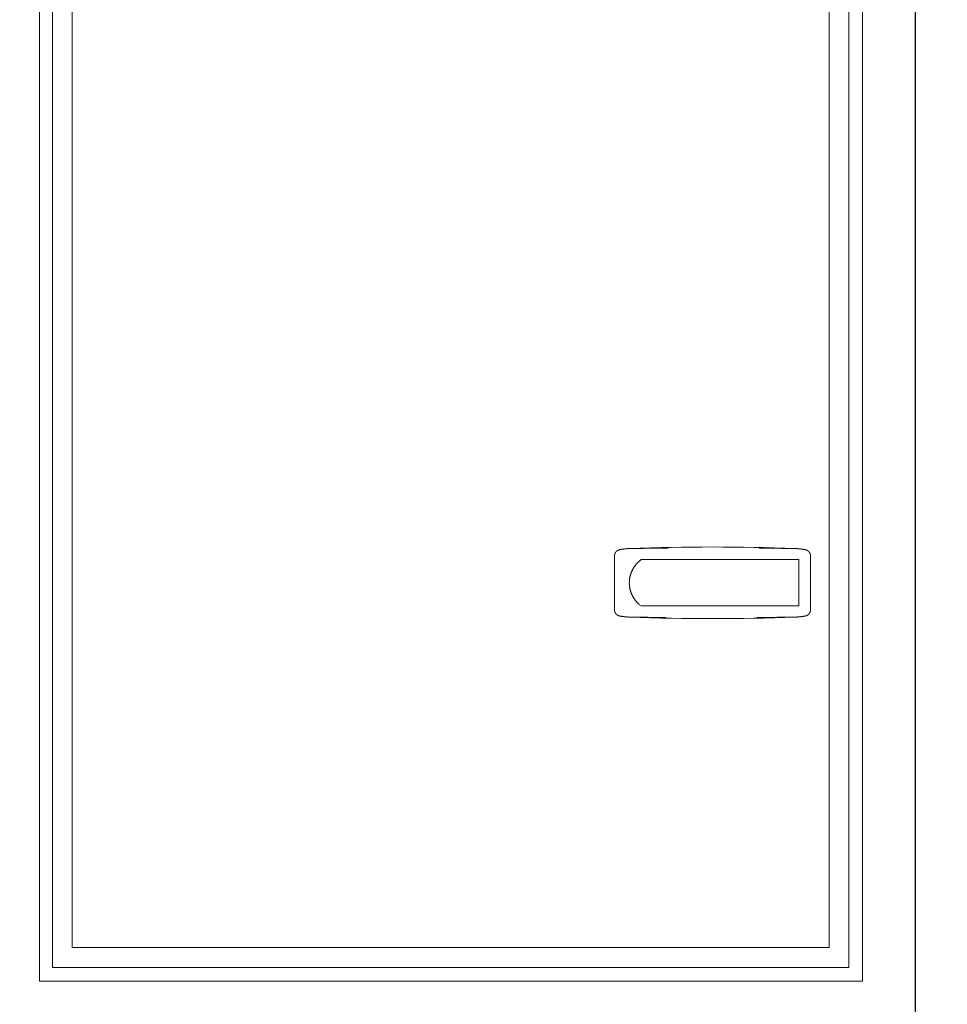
# Model space of a CAD drawing. Extents: x 0 to 59450, y 0 to 42050.
# Tile 177 of 256: x 37249 to 37689, y 20278 to 20745. Entities that reach past the tile are written whole.
import ezdxf

# ---------------------------------------------------------------- set-up
doc = ezdxf.new("R2010")
doc.units = 0
doc.header["$LTSCALE"] = 20
doc.header["$MEASUREMENT"] = 0
doc.layers.get('0').update_dxf_attribs({"linetype": 'CONTINUOUS'})
doc.layers.get('Defpoints').update_dxf_attribs({"linetype": 'CONTINUOUS'})
doc.dimstyles.new('DXF001', dxfattribs={"dimtxt": 3.1, "dimasz": 2, "dimexe": 2, "dimexo": 0.8, "dimgap": 0.09, "dimtad": 1, "dimdsep": 46, "dimtxsty": 'STANDARD', "dimcen": 0.09, "dimazin": 2, "dimtfac": 0.645161, "dimtdec": 4, "dimtmove": 0, "dimatfit": 3, "dimfxl": 1, "dimtvp": 0.66129, "dimtolj": 1, "dimtzin": 0, "dimarcsym": 0})

# ---------------------------------------------------------------- blocks, each defined once
blk = doc.blocks.new('_OPEN')
at = {"color": 0, "linetype": 'ByBlock', "lineweight": -2}
for p, q in [((-1, 0.166667), (0, 0)), ((0, 0), (-1, -0.166667)), ((0, 0), (-1, 0))]:
    blk.add_line(p, q, dxfattribs=at)
blk = doc.blocks.new('*D21')
at = {"color": 0, "linetype": 'Continuous', "lineweight": -2}
for p, q in [((39011.39, 20735.9), (39011.39, 18731.17)), ((25944.33, 20623.92), (25944.33, 18731.17)), ((39009.39, 18733.17), (25946.33, 18733.17))]:
    blk.add_line(p, q, dxfattribs=at)
at = {"layer": 'Defpoints', "color": 0, "linetype": 'Continuous'}
for p in [(39011.39, 20736.7), (25944.33, 20624.72), (25944.33, 18733.17)]:
    blk.add_point(p, dxfattribs=at)
at = {"color": 0, "linetype": 'Continuous', "lineweight": -2, "xscale": 2, "yscale": 2, "zscale": 2, "rotation": 180}
blk.add_blockref('_OPEN', (25944.33, 18733.17), dxfattribs=at)
at = {"color": 0, "linetype": 'Continuous', "lineweight": -2, "xscale": 2, "yscale": 2, "zscale": 2}
blk.add_blockref('_OPEN', (39011.39, 18733.17), dxfattribs=at)
at = {"color": 0, "linetype": 'Continuous', "lineweight": 13, "insert": (32696.76, 18783.26), "char_height": 100, "attachment_point": 5}
blk.add_mtext('\\A1;\\A1;13067', dxfattribs=at)

msp = doc.modelspace()

# ---------------------------------------------------------------- linework, layer by layer
at = {"color": 3, "linetype": 'Continuous', "lineweight": 13}
for p, q in [((37673.626, 20096.625), (37673.626, 21496.427)), ((37673.591, 20231.625), (37673.591, 21491.625)), ((37257.991, 20288.625), (37257.991, 21266.625)), ((37648.591, 21266.625), (37648.591, 20288.625)), ((37264.091, 20295.125), (37264.091, 21260.125)), ((37642.091, 21260.125), (37642.091, 20295.125)), ((37273.491, 21250.725), (37273.491, 20304.525)), ((37632.691, 20304.525), (37632.691, 21250.725)), ((37533.259, 20493.355), (37533.178, 20493.337)), ((37533.258, 20493.353), (37533.363, 20493.374)), ((37537.501, 20493.863), (37538.04, 20493.911)), ((37537.501, 20493.863), (37538.069, 20493.877)), ((37617.18, 20493.863), (37616.642, 20493.911)), ((37617.182, 20493.863), (37617.288, 20493.859)), ((37621.423, 20493.355), (37621.504, 20493.337)), ((37530.841, 20464.838), (37530.841, 20490.412)), ((37543.467, 20488.624), (37543.208, 20488.425)), ((37543.466, 20488.625), (37618.341, 20488.625)), ((37618.341, 20466.625), (37618.341, 20488.625)), ((37623.841, 20490.412), (37623.841, 20464.838)), ((37537.869, 20477.626), (37537.873, 20477.301)), ((37543.466, 20466.625), (37618.341, 20466.625)), ((37533.259, 20461.895), (37533.178, 20461.913)), ((37537.501, 20461.386), (37537.394, 20461.391)), ((37538.04, 20461.339), (37537.501, 20461.387)), ((37617.182, 20461.386), (37616.613, 20461.372)), ((37616.642, 20461.339), (37617.18, 20461.387)), ((37621.424, 20461.896), (37621.319, 20461.875)), ((37623.841, 20464.838), (37623.84, 20464.756)), ((37273.491, 20304.525), (37632.691, 20304.525)), ((37642.091, 20295.125), (37264.091, 20295.125)), ((37648.591, 20288.625), (37257.991, 20288.625))]:
    msp.add_line(p, q, dxfattribs=at)
for centre, radius, start, end in [((37533.877, 20490.349), 3.071, 117.03721, 118.57687), ((37533.872, 20490.353), 3.065, 115.43937, 116.98339), ((37533.869, 20490.364), 3.053, 113.92785, 115.47701), ((37533.861, 20490.374), 3.042, 112.3175, 113.87389), ((37533.857, 20490.393), 3.023, 110.81323, 112.37686), ((37533.85, 20490.405), 3.009, 109.19165, 110.76389), ((37533.845, 20490.426), 2.988, 107.65004, 109.23303), ((37533.834, 20490.455), 2.956, 106.01909, 107.61879), ((37533.832, 20490.467), 2.944, 104.45285, 106.05861), ((37533.834, 20490.452), 2.959, 102.80627, 104.40395), ((37539.141, 20463.625), 30.306, 92.08157, 101.19194), ((37538.918, 20464.884), 29.027, 100.82086, 101.03195), ((37538.923, 20464.842), 29.069, 100.60572, 100.81655), ((37538.918, 20464.872), 29.039, 100.39568, 100.60678), ((37538.893, 20464.983), 28.925, 100.17491, 100.3869), ((37538.878, 20465.091), 28.816, 99.969, 100.18165), ((37538.859, 20465.162), 28.742, 99.74312, 99.95637), ((37538.849, 20465.256), 28.648, 99.54219, 99.75601), ((37538.832, 20465.311), 28.592, 99.31283, 99.52734), ((37538.818, 20465.434), 28.468, 99.10976, 99.32488), ((37538.801, 20465.485), 28.415, 98.87559, 99.09137), ((37538.791, 20465.579), 28.319, 98.66892, 98.88531), ((37538.772, 20465.684), 28.214, 98.44609, 98.66316), ((37538.763, 20465.751), 28.145, 98.23116, 98.44884), ((37538.749, 20465.828), 28.067, 98.00577, 98.22414), ((37538.736, 20465.921), 27.973, 97.78794, 98.00692), ((37538.723, 20465.998), 27.896, 97.56268, 97.78236), ((37538.715, 20466.063), 27.83, 97.34296, 97.56326), ((37538.698, 20466.189), 27.702, 97.12094, 97.34193), ((37538.691, 20466.23), 27.661, 96.89465, 97.11628), ((37538.677, 20466.36), 27.53, 96.67728, 96.89965), ((37538.67, 20466.393), 27.497, 96.44632, 96.66928), ((37538.657, 20466.504), 27.385, 96.22308, 96.44664), ((37538.648, 20466.587), 27.302, 95.99838, 96.22273), ((37538.631, 20466.709), 27.179, 95.76308, 95.98857), ((37538.632, 20466.728), 27.16, 95.54449, 95.77005), ((37538.634, 20466.655), 27.232, 95.31011, 95.53498), ((37538.61, 20466.954), 26.933, 95.09038, 95.31788), ((37538.552, 20467.54), 26.343, 94.84354, 95.07648), ((37538.611, 20466.922), 26.964, 94.6306, 94.85746), ((37538.743, 20465.274), 28.618, 94.41607, 94.62835), ((37538.546, 20467.657), 26.227, 94.15295, 94.38823), ((37538.263, 20471.441), 22.432, 93.84924, 94.13114), ((37538.672, 20466.173), 27.716, 93.74755, 93.96158), ((37541.732, 20419.837), 74.153, 93.69444, 93.76676), ((37538.298, 20471.232), 22.644, 93.10075, 93.40488), ((37538.172, 20473.722), 20.15, 92.59766, 93.12406), ((37539.898, 20439.959), 53.957, 92.54607, 92.80364), ((37577.341, 19412.625), 1082, 87.918425, 92.081575), ((37549.001, 20030.748), 463.258, 91.28185, 91.35218), ((37549.147, 20023.323), 470.684, 91.2101, 91.27931), ((37548.976, 20031.205), 462.801, 91.1392, 91.20957), ((37548.491, 20054.199), 439.801, 91.06157, 91.13564), ((37548.532, 20053.013), 440.988, 90.99013, 91.06399), ((37548.989, 20027.082), 466.922, 90.92147, 90.99124), ((37549.339, 20007.902), 486.106, 90.85937, 90.92638), ((37549.574, 19991.86), 502.15, 90.79378, 90.85867), ((37549.838, 19975.075), 518.936, 90.73453, 90.7973), ((37550.147, 19952.25), 541.764, 90.67614, 90.73629), ((37550.424, 19931.083), 562.933, 90.62098, 90.67885), ((37550.712, 19905.578), 588.439, 90.566708, 90.622084), ((37550.987, 19880.878), 613.14, 90.516446, 90.569592), ((37551.269, 19850.114), 643.906, 90.466248, 90.516862), ((37551.561, 19820.294), 673.727, 90.422042, 90.470416), ((37551.843, 19783.261), 710.761, 90.376969, 90.422822), ((37552.128, 19746.642), 747.382, 90.336728, 90.380341), ((37552.413, 19700.666), 793.359, 90.2967, 90.337787), ((37552.703, 19655.099), 838.927, 90.261561, 90.300415), ((37552.972, 19597.155), 896.871, 90.225507, 90.261857), ((37553.273, 19537.697), 956.33, 90.195422, 90.229512), ((37553.552, 19459), 1035.027, 90.164495, 90.195994), ((37553.832, 19383.432), 1110.595, 90.138379, 90.167734), ((37554.075, 19291.487), 1202.541, 90.11229, 90.139405), ((37554.261, 19221.862), 1272.166, 90.088869, 90.1145), ((37554.348, 19164.22), 1329.808, 90.064239, 90.088764), ((37554.462, 19101.891), 1392.138, 90.042655, 90.066077), ((37554.542, 19014.555), 1479.473, 90.02119, 90.043233), ((37554.609, 18930.23), 1563.798, 90.001656, 90.022507), ((37554.644, 18825.147), 1668.881, 89.983183, 90.002725), ((37554.67, 18718.948), 1775.08, 89.966655, 89.985028), ((37554.609, 18580.448), 1913.581, 89.950214, 89.967259), ((37600.035, 18576.417), 1917.611, 89.997536, 90.014543), ((37599.995, 18711.424), 1782.605, 89.977767, 89.996062), ((37600.028, 18815.741), 1678.288, 89.958069, 89.977497), ((37600.018, 18918.316), 1575.712, 89.934288, 89.954985), ((37600.118, 19002.19), 1491.838, 89.912556, 89.934413), ((37600.185, 19088.766), 1405.262, 89.886714, 89.909917), ((37600.296, 19149.882), 1344.146, 89.862024, 89.886282), ((37600.396, 19204.786), 1289.242, 89.835331, 89.860623), ((37600.559, 19277.568), 1216.461, 89.806355, 89.833156), ((37600.85, 19376.336), 1117.692, 89.774963, 89.804132), ((37601.104, 19454.902), 1039.126, 89.740591, 89.77196), ((37601.42, 19534.003), 960.024, 89.704096, 89.738055), ((37601.694, 19593.954), 900.072, 89.665656, 89.701871), ((37601.992, 19652.185), 841.84, 89.62406, 89.662774), ((37602.267, 19699.1), 794.925, 89.580679, 89.621685), ((37602.581, 19747.447), 746.577, 89.534033, 89.577694), ((37602.84, 19781.966), 712.057, 89.486485, 89.532247), ((37603.083, 19814.152), 679.87, 89.434758, 89.482662), ((37603.42, 19850.982), 643.039, 89.381673, 89.432384), ((37603.869, 19896.369), 597.649, 89.323133, 89.377762), ((37603.956, 19902.232), 591.785, 89.269867, 89.324816), ((37603.682, 19882.555), 611.464, 89.214883, 89.267746), ((37604.648, 19962.307), 531.706, 89.13938, 89.20115), ((37606.171, 20066.537), 427.466, 89.05517, 89.13379), ((37604.828, 19966.506), 527.505, 89.0286, 89.08842), ((37606.776, 20096.342), 397.655, 88.82825, 88.92037), ((37608.089, 20160.039), 333.945, 88.66098, 88.82993), ((37596.21, 19606.746), 887.365, 88.645755, 88.729018), ((37615.541, 20463.625), 30.306, 78.80806, 87.91843), ((37616.143, 20467.829), 26.055, 87.24484, 87.47995), ((37616.142, 20467.886), 25.998, 87.00112, 87.23657), ((37616.144, 20467.821), 26.063, 86.77927, 87.0144), ((37616.135, 20467.724), 26.16, 86.53601, 86.7701), ((37616.131, 20467.632), 26.253, 86.30633, 86.53966), ((37616.122, 20467.572), 26.313, 86.06247, 86.29511), ((37616.122, 20467.491), 26.394, 85.84346, 86.07545), ((37616.111, 20467.395), 26.49, 85.60326, 85.83447), ((37616.108, 20467.31), 26.575, 85.37918, 85.60972), ((37616.098, 20467.24), 26.646, 85.14016, 85.36995), ((37616.093, 20467.154), 26.732, 84.91616, 85.14529), ((37616.084, 20467.057), 26.829, 84.68702, 84.9154), ((37616.077, 20466.994), 26.892, 84.45826, 84.68598), ((37616.067, 20466.897), 26.99, 84.22924, 84.45621), ((37616.062, 20466.833), 27.054, 84.00553, 84.23184), ((37616.047, 20466.734), 27.154, 83.77133, 83.99691), ((37616.043, 20466.644), 27.244, 83.55859, 83.78351), ((37616.03, 20466.568), 27.321, 83.32399, 83.54817), ((37616.022, 20466.478), 27.411, 83.10609, 83.32964), ((37616.01, 20466.406), 27.484, 82.87657, 83.09942), ((37616.003, 20466.308), 27.582, 82.66423, 82.88639), ((37615.984, 20466.192), 27.7, 82.43623, 82.65756), ((37615.981, 20466.169), 27.723, 82.21521, 82.43606), ((37615.97, 20466.087), 27.806, 81.99437, 82.21488), ((37615.951, 20465.977), 27.917, 81.76781, 81.98715), ((37615.917, 20465.706), 28.19, 81.56194, 81.77926), ((37615.933, 20465.846), 28.05, 81.33348, 81.55203), ((37615.994, 20466.231), 27.66, 81.11513, 81.33731), ((37615.883, 20465.507), 28.392, 80.90491, 81.12025), ((37615.581, 20463.608), 30.316, 80.70708, 80.90773), ((37615.938, 20465.898), 27.998, 80.45189, 80.67241), ((37616.57, 20469.661), 24.182, 80.18845, 80.44996), ((37615.644, 20464.004), 29.914, 80.08755, 80.28601), ((37607.451, 20417.043), 77.584, 80.02861, 80.09782), ((37616.482, 20469.049), 24.8, 79.49487, 79.77272), ((37616.94, 20471.467), 22.34, 79.04355, 79.51888), ((37610, 20434.582), 59.871, 78.99996, 79.23219), ((37620.848, 20490.455), 2.956, 75.5797, 77.17736), ((37620.849, 20490.467), 2.944, 73.9414, 75.54714), ((37620.848, 20490.455), 2.956, 72.38122, 73.98091), ((37620.837, 20490.426), 2.988, 70.76697, 72.34996), ((37620.832, 20490.405), 3.009, 69.23611, 70.80835), ((37620.825, 20490.389), 3.026, 67.64868, 69.21231), ((37620.82, 20490.378), 3.038, 66.09887, 67.65527), ((37620.813, 20490.364), 3.053, 64.52298, 66.07216), ((37620.81, 20490.353), 3.065, 63.01661, 64.56063), ((37620.804, 20490.345), 3.075, 61.45547, 62.99514), ((37536.976, 20490.213), 6.138, 176.40068, 178.14757), ((37533.145, 20490.512), 2.296, 174.2832, 177.84685), ((37533.45, 20490.487), 2.603, 172.35497, 174.39712), ((37539.374, 20489.403), 8.623, 169.97447, 170.45533), ((37534.029, 20490.353), 3.194, 168.61903, 170.05364), ((37533.436, 20490.506), 2.583, 167.46609, 169.3543), ((37533.867, 20490.405), 3.026, 165.80206, 167.37787), ((37534.125, 20490.326), 3.296, 164.14731, 165.57183), ((37533.934, 20490.379), 3.097, 162.59886, 164.12384), ((37533.863, 20490.407), 3.021, 161.11984, 162.68908), ((37533.914, 20490.388), 3.075, 159.56497, 161.10405), ((37533.931, 20490.383), 3.093, 158.06125, 159.58949), ((37533.907, 20490.388), 3.069, 156.4226, 157.96396), ((37533.893, 20490.396), 3.053, 154.90751, 156.45728), ((37533.884, 20490.4), 3.043, 153.35688, 154.9104), ((37533.873, 20490.409), 3.029, 151.85651, 153.41607), ((37533.855, 20490.414), 3.011, 150.20782, 151.77742), ((37533.84, 20490.425), 2.992, 148.66747, 150.24641), ((37533.821, 20490.433), 2.972, 147.03412, 148.62364), ((37533.803, 20490.447), 2.949, 145.45122, 147.05299), ((37533.776, 20490.468), 2.915, 143.8835, 145.50211), ((37533.766, 20490.475), 2.902, 142.25025, 143.8764), ((37533.765, 20490.474), 2.903, 140.58361, 142.20974), ((37533.775, 20490.465), 2.917, 138.97108, 140.58969), ((37533.797, 20490.443), 2.947, 137.323, 138.92483), ((37533.814, 20490.427), 2.971, 135.73428, 137.32378), ((37533.827, 20490.414), 2.989, 134.15162, 135.73032), ((37533.841, 20490.397), 3.011, 132.53987, 134.10953), ((37533.851, 20490.385), 3.027, 130.96937, 132.52975), ((37533.861, 20490.373), 3.042, 129.41321, 130.96649), ((37533.868, 20490.36), 3.057, 127.81591, 129.36274), ((37533.875, 20490.355), 3.065, 126.31553, 127.85771), ((37533.878, 20490.346), 3.074, 124.71766, 126.25601), ((37533.882, 20490.341), 3.08, 123.18372, 124.71984), ((37533.881, 20490.34), 3.081, 121.63074, 123.16579), ((37533.882, 20490.339), 3.083, 120.10095, 121.63623), ((37533.879, 20490.342), 3.078, 118.54089, 120.07785), ((37552.332, 20476.859), 14.732, 128.26776, 129.53316), ((37620.803, 20490.342), 3.078, 59.92214, 61.45912), ((37620.799, 20490.339), 3.083, 58.36376, 59.89906), ((37620.8, 20490.34), 3.081, 56.83421, 58.36927), ((37620.8, 20490.345), 3.077, 55.24137, 56.7775), ((37620.804, 20490.346), 3.074, 53.74398, 55.28235), ((37620.807, 20490.352), 3.068, 52.18413, 53.72632), ((37620.814, 20490.36), 3.056, 50.64268, 52.18953), ((37620.82, 20490.373), 3.042, 49.02819, 50.58149), ((37620.83, 20490.385), 3.027, 47.47024, 49.03064), ((37620.841, 20490.401), 3.008, 45.84781, 47.41748), ((37620.854, 20490.41), 2.992, 44.31384, 45.89256), ((37620.867, 20490.427), 2.971, 42.67622, 44.26572), ((37620.885, 20490.443), 2.947, 41.0798, 42.68165), ((37620.906, 20490.469), 2.914, 39.35268, 40.97129), ((37620.917, 20490.474), 2.902, 37.7946, 39.42073), ((37620.916, 20490.475), 2.903, 36.11942, 37.74557), ((37620.906, 20490.464), 2.917, 34.55864, 36.17725), ((37620.879, 20490.447), 2.949, 32.94315, 34.54492), ((37620.861, 20490.437), 2.97, 31.3212, 32.91072), ((37620.842, 20490.425), 2.992, 29.75006, 31.329), ((37620.827, 20490.414), 3.011, 28.22595, 29.79555), ((37620.808, 20490.405), 3.031, 26.64241, 28.20197), ((37620.797, 20490.4), 3.043, 25.0896, 26.64311), ((37620.789, 20490.396), 3.053, 23.54272, 25.09249), ((37620.775, 20490.391), 3.067, 21.97204, 23.51339), ((37620.751, 20490.38), 3.095, 20.47525, 22.00348), ((37620.768, 20490.388), 3.075, 18.89595, 20.43502), ((37620.819, 20490.407), 3.021, 17.31092, 18.88015), ((37620.748, 20490.379), 3.096, 15.87815, 17.40313), ((37620.556, 20490.33), 3.295, 14.35882, 15.78335), ((37620.814, 20490.405), 3.026, 12.62213, 14.19794), ((37621.246, 20490.503), 2.583, 10.71163, 12.59984), ((37620.653, 20490.353), 3.194, 9.94636, 11.38097), ((37615.307, 20489.403), 8.623, 9.54467, 10.02553), ((37621.232, 20490.487), 2.603, 5.60288, 7.64503), ((37621.537, 20490.512), 2.296, 2.15314, 5.71681), ((37617.706, 20490.217), 6.138, 1.82184, 3.56874), ((37551.732, 20477.425), 13.9, 152.84415, 154.15028), ((37551.769, 20477.398), 13.945, 151.51369, 152.816), ((37551.808, 20477.382), 13.987, 150.2336, 151.53259), ((37551.84, 20477.354), 14.029, 148.90207, 150.19797), ((37551.877, 20477.335), 14.07, 147.62256, 148.91561), ((37551.907, 20477.304), 14.112, 146.29072, 147.58113), ((37551.943, 20477.287), 14.152, 145.02453, 146.31243), ((37551.969, 20477.258), 14.19, 143.70646, 144.99229), ((37552.004, 20477.238), 14.23, 142.44044, 143.72416), ((37552.027, 20477.208), 14.266, 141.11842, 142.4006), ((37552.06, 20477.186), 14.306, 139.85135, 141.1318), ((37552.08, 20477.159), 14.339, 138.53967, 139.81908), ((37552.111, 20477.138), 14.376, 137.28316, 138.56127), ((37552.128, 20477.115), 14.404, 135.98346, 137.26116), ((37552.158, 20477.086), 14.445, 134.70788, 135.98447), ((37552.177, 20477.057), 14.479, 133.4033, 134.67935), ((37552.201, 20477.041), 14.508, 132.15198, 133.42798), ((37552.196, 20477.035), 14.509, 130.84147, 132.12027), ((37552.244, 20476.985), 14.578, 129.58285, 130.85835), ((37549.399, 20477.948), 11.508, 173.36668, 175.16575), ((37576.214, 20473.68), 38.653, 171.25922, 171.6748), ((37551.929, 20477.434), 14.079, 170.07764, 171.3378), ((37549.243, 20478.033), 11.331, 169.05893, 170.72415), ((37551.153, 20477.646), 13.28, 167.5976, 168.98368), ((37552.322, 20477.344), 14.487, 166.17482, 167.42353), ((37551.476, 20477.543), 13.618, 164.80179, 166.13668), ((37551.176, 20477.646), 13.302, 163.52212, 164.89279), ((37551.458, 20477.549), 13.599, 162.12738, 163.46495), ((37551.592, 20477.508), 13.74, 160.81277, 162.13439), ((37551.553, 20477.512), 13.701, 159.44945, 160.77465), ((37551.56, 20477.512), 13.708, 158.13666, 159.46119), ((37551.62, 20477.48), 13.775, 156.78741, 158.10503), ((37551.666, 20477.464), 13.824, 155.48799, 156.80082), ((37551.696, 20477.44), 13.861, 154.14088, 155.45032), ((37565.621, 20476.866), 27.762, 176.9154, 178.42992), ((37551.409, 20477.633), 13.54, 181.40261, 182.77319), ((37551.225, 20477.631), 13.356, 182.8046, 184.19003), ((37548.165, 20478.031), 10.271, 175.04585, 178.16416), ((37551.162, 20477.621), 13.292, 184.16765, 185.5561), ((37551.214, 20477.637), 13.346, 185.59987, 186.97929), ((37551.228, 20477.627), 13.359, 186.93127, 188.30621), ((37551.237, 20477.641), 13.37, 188.36017, 189.73126), ((37551.247, 20477.633), 13.378, 189.689, 191.05678), ((37551.275, 20477.649), 13.409, 191.10027, 192.4627), ((37551.297, 20477.645), 13.429, 192.42734, 193.78579), ((37551.328, 20477.661), 13.463, 193.81975, 195.17307), ((37551.356, 20477.662), 13.49, 195.14493, 196.49416), ((37551.393, 20477.683), 13.531, 196.53501, 197.87907), ((37551.426, 20477.684), 13.563, 197.84155, 199.18144), ((37551.465, 20477.705), 13.607, 199.21252, 200.5474), ((37551.502, 20477.716), 13.646, 200.53309, 201.86383), ((37551.542, 20477.737), 13.691, 201.88663, 203.2126), ((37551.582, 20477.748), 13.732, 203.18804, 204.50998), ((37551.623, 20477.775), 13.78, 204.54029, 205.85772), ((37551.663, 20477.79), 13.823, 205.84111, 207.15478), ((37551.701, 20477.815), 13.868, 207.17519, 208.48499), ((37551.745, 20477.831), 13.914, 208.45864, 209.76462), ((37551.788, 20477.865), 13.968, 209.79547, 211.09717), ((37551.822, 20477.879), 14.004, 211.07554, 212.3749), ((37551.836, 20477.898), 14.027, 212.40793, 213.70645), ((37551.903, 20477.935), 14.103, 213.68328, 214.9757), ((37552.002, 20478.012), 14.228, 215.00134, 216.28325), ((37551.95, 20477.971), 14.163, 216.27171, 217.56221), ((37551.77, 20477.849), 13.945, 217.61768, 218.93232), ((37552.091, 20478.076), 14.337, 218.83121, 220.1062), ((37552.835, 20478.709), 15.314, 220.1237, 221.31211), ((37551.915, 20477.963), 14.131, 221.5026, 222.81352), ((37550.452, 20476.62), 12.145, 222.85626, 224.41973), ((37552.674, 20478.575), 15.101, 223.81856, 225.0011), ((37570.737, 20496.567), 40.596, 224.93006, 225.32836), ((37550.712, 20476.789), 12.457, 226.871, 228.54303), ((37549.886, 20475.821), 11.185, 228.43239, 231.31161), ((37562.25, 20490.289), 30.212, 230.15974, 231.55864), ((37536.976, 20465.037), 6.138, 181.85243, 183.59932), ((37533.145, 20464.738), 2.296, 182.15315, 185.7168), ((37533.45, 20464.763), 2.603, 185.60288, 187.64503), ((37539.373, 20465.847), 8.622, 189.54601, 190.02687), ((37534.029, 20464.897), 3.195, 189.94503, 191.37964), ((37533.436, 20464.744), 2.583, 190.6457, 192.53391), ((37533.867, 20464.845), 3.026, 192.62213, 194.19794), ((37534.125, 20464.924), 3.296, 194.42817, 195.85269), ((37533.934, 20464.871), 3.097, 195.87616, 197.40114), ((37533.863, 20464.843), 3.021, 197.31092, 198.88016), ((37533.914, 20464.862), 3.075, 198.89595, 200.43503), ((37533.931, 20464.867), 3.093, 200.41051, 201.93875), ((37533.907, 20464.862), 3.069, 202.03604, 203.5774), ((37533.893, 20464.854), 3.053, 203.54272, 205.09249), ((37533.884, 20464.85), 3.043, 205.09263, 206.64615), ((37533.874, 20464.841), 3.03, 206.58074, 208.1403), ((37533.855, 20464.836), 3.011, 208.22258, 209.79218), ((37533.84, 20464.825), 2.992, 209.75359, 211.33253), ((37533.821, 20464.817), 2.972, 211.37636, 212.96588), ((37533.803, 20464.803), 2.949, 212.94701, 214.54878), ((37533.776, 20464.782), 2.915, 214.50191, 216.12052), ((37533.766, 20464.775), 2.903, 216.11942, 217.74557), ((37533.765, 20464.776), 2.903, 217.79026, 219.41639), ((37533.775, 20464.785), 2.917, 219.41031, 221.02892), ((37533.797, 20464.807), 2.947, 221.07516, 222.677), ((37533.814, 20464.823), 2.971, 222.67622, 224.26572), ((37533.827, 20464.836), 2.989, 224.26967, 225.84838), ((37533.841, 20464.853), 3.011, 225.89046, 227.46013), ((37533.851, 20464.865), 3.027, 227.47543, 229.03582), ((37533.862, 20464.877), 3.042, 229.02767, 230.58096), ((37533.868, 20464.89), 3.056, 230.64051, 232.18736), ((37533.875, 20464.894), 3.065, 232.14228, 233.68448), ((37533.878, 20464.904), 3.074, 233.74341, 235.28179), ((37533.882, 20464.909), 3.08, 235.27785, 236.81399), ((37533.881, 20464.91), 3.081, 236.83479, 238.36986), ((37533.882, 20464.911), 3.083, 238.36435, 239.89966), ((37533.879, 20464.908), 3.078, 239.92395, 241.46094), ((37533.878, 20464.901), 3.071, 241.42066, 242.96035), ((37533.872, 20464.897), 3.065, 243.01847, 244.56251), ((37533.869, 20464.886), 3.053, 244.5236, 246.0728), ((37533.861, 20464.876), 3.042, 246.12736, 247.6838), ((37533.857, 20464.857), 3.023, 247.61989, 249.18356), ((37533.85, 20464.845), 3.009, 249.23804, 250.81033), ((37533.845, 20464.824), 2.987, 250.7709, 252.35393), ((37533.834, 20464.795), 2.956, 252.37986, 253.97961), ((37533.832, 20464.783), 2.944, 253.94271, 255.54851), ((37533.834, 20464.798), 2.959, 255.59737, 257.1951), ((37544.703, 20520.872), 60.076, 259.01776, 259.24918), ((37539.141, 20491.625), 30.306, 258.80806, 267.91843), ((37537.75, 20483.849), 22.406, 259.05657, 259.53022), ((37538.209, 20486.29), 24.889, 259.51178, 259.78861), ((37547.256, 20538.501), 77.878, 260.04802, 260.11696), ((37539.05, 20491.357), 30.025, 260.10209, 260.2998), ((37538.122, 20485.658), 24.252, 260.1925, 260.45302), ((37538.757, 20489.485), 28.131, 260.47099, 260.69066), ((37539.114, 20491.731), 30.406, 260.71218, 260.91203), ((37538.812, 20489.881), 28.531, 260.92378, 261.13827), ((37538.701, 20489.103), 27.745, 261.11746, 261.33874), ((37538.761, 20489.518), 28.164, 261.34399, 261.56164), ((37538.781, 20489.633), 28.281, 261.55727, 261.7737), ((37538.743, 20489.415), 28.06, 261.78591, 262.00433), ((37538.725, 20489.254), 27.898, 261.99384, 262.21342), ((37538.717, 20489.225), 27.869, 262.22231, 262.4422), ((37538.711, 20489.178), 27.821, 262.44255, 262.66292), ((37538.695, 20489.037), 27.679, 262.65744, 262.87863), ((37538.687, 20488.992), 27.633, 262.88414, 263.106), ((37538.674, 20488.869), 27.51, 263.10186, 263.3244), ((37538.667, 20488.832), 27.472, 263.32955, 263.55272), ((37538.655, 20488.706), 27.345, 263.54946, 263.77335), ((37538.648, 20488.642), 27.281, 263.77238, 263.99692), ((37538.636, 20488.569), 27.207, 264.00515, 264.23041), ((37538.631, 20488.481), 27.119, 264.22391, 264.44981), ((37538.62, 20488.384), 27.021, 264.45294, 264.67956), ((37538.614, 20488.322), 26.96, 264.67903, 264.90631), ((37538.604, 20488.226), 26.863, 264.90924, 265.13725), ((37538.6, 20488.166), 26.803, 265.13555, 265.36421), ((37538.59, 20488.047), 26.683, 265.36431, 265.5937), ((37538.586, 20487.987), 26.624, 265.59208, 265.82213), ((37538.578, 20487.917), 26.553, 265.83019, 266.06101), ((37538.575, 20487.837), 26.473, 266.05541, 266.28686), ((37538.567, 20487.753), 26.388, 266.29089, 266.52302), ((37538.564, 20487.662), 26.297, 266.51789, 266.75077), ((37538.555, 20487.565), 26.2, 266.75849, 266.99239), ((37538.555, 20487.501), 26.136, 266.9846, 267.21881), ((37538.554, 20487.558), 26.193, 267.22672, 267.4606), ((37560.652, 21461.935), 1000.817, 268.674514, 268.748344), ((37577.341, 21542.625), 1082, 267.91842, 272.08158), ((37547.316, 20833.617), 372.357, 268.68796, 268.83948), ((37548.035, 20866.629), 405.378, 268.83244, 268.9228), ((37562.645, 21739.185), 1278.055, 269.003307, 269.025618), ((37549.853, 20986.582), 525.343, 269.02477, 269.08483), ((37548.634, 20896.556), 435.309, 269.05602, 269.13321), ((37550.057, 20993.989), 532.752, 269.13864, 269.20029), ((37550.981, 21068.771), 607.54, 269.211637, 269.264832), ((37550.742, 21052.873), 591.641, 269.268245, 269.323208), ((37550.841, 21059.78), 598.548, 269.321465, 269.376012), ((37551.277, 21103.908), 642.679, 269.380049, 269.430779), ((37551.607, 21140.207), 678.979, 269.433316, 269.481282), ((37551.854, 21172.359), 711.132, 269.484843, 269.530665), ((37552.117, 21206.651), 745.425, 269.532086, 269.575814), ((37552.422, 21254.289), 793.064, 269.579255, 269.62035), ((37552.701, 21300.846), 839.621, 269.622356, 269.661179), ((37552.989, 21357.998), 896.774, 269.664381, 269.700729), ((37553.267, 21417.147), 955.924, 269.702567, 269.736666), ((37553.569, 21496.235), 1035.013, 269.740065, 269.771564), ((37553.834, 21571.909), 1110.687, 269.773461, 269.802814), ((37554.089, 21663.56), 1202.338, 269.805695, 269.83281), ((37554.263, 21733.136), 1271.914, 269.834127, 269.859759), ((37554.357, 21790.797), 1329.575, 269.86179, 269.886314), ((37554.464, 21853.37), 1392.149, 269.887007, 269.910429), ((37554.553, 21940.697), 1479.476, 269.912275, 269.934319), ((37554.622, 22025.015), 1563.794, 269.935309, 269.95616), ((37554.652, 22130.103), 1668.882, 269.957917, 269.977459), ((37554.663, 22235.99), 1774.768, 269.97843, 269.996803), ((37554.613, 22374.465), 1913.244, 269.998523, 270.015569), ((37600.046, 22378.833), 1917.612, 269.951132, 269.968139), ((37599.994, 22243.824), 1782.603, 269.967399, 269.985694), ((37600.013, 22139.806), 1678.585, 269.984145, 270.003574), ((37600.04, 22036.944), 1575.722, 270.002838, 270.023535), ((37600.112, 21953.057), 1491.836, 270.022094, 270.043951), ((37600.197, 21866.693), 1405.472, 270.043157, 270.066361), ((37600.303, 21805.372), 1344.151, 270.064889, 270.089148), ((37600.397, 21750.584), 1289.363, 270.088738, 270.114027), ((37600.576, 21678.541), 1217.319, 270.112353, 270.139139), ((37600.841, 21580.597), 1119.375, 270.13776, 270.16689), ((37601.117, 21502.695), 1041.473, 270.16419, 270.195493), ((37601.412, 21424.069), 962.845, 270.193926, 270.227785), ((37601.695, 21364.068), 902.844, 270.224968, 270.261071), ((37601.985, 21305.678), 844.453, 270.25942, 270.298027), ((37602.265, 21259.49), 798.265, 270.295215, 270.336049), ((37602.555, 21213.009), 751.783, 270.334706, 270.378057), ((37602.835, 21176.331), 715.104, 270.37502, 270.420602), ((37603.125, 21138.832), 677.604, 270.41936, 270.467457), ((37603.406, 21108.806), 647.576, 270.464276, 270.514604), ((37603.693, 21077.89), 616.659, 270.513677, 270.566519), ((37603.974, 21053.004), 591.771, 270.563128, 270.618203), ((37604.263, 21026.93), 565.696, 270.61749, 270.67509), ((37604.542, 21005.98), 544.744, 270.67167, 270.73149), ((37604.829, 20984.041), 522.803, 270.73069, 270.79301), ((37605.111, 20965.83), 504.59, 270.78971, 270.85428), ((37605.406, 20946.503), 485.261, 270.8534, 270.92055), ((37605.676, 20931.426), 470.182, 270.9172, 270.9865), ((37605.938, 20916.352), 455.105, 270.98615, 271.05774), ((37606.252, 20900.827), 439.577, 271.0542, 271.12832), ((37606.643, 20881.449), 420.195, 271.12704, 271.20458), ((37606.785, 20875.804), 414.548, 271.20129, 271.27987), ((37606.641, 20881.517), 420.263, 271.28222, 271.35973), ((37615.541, 20491.625), 30.306, 272.08157, 281.19194), ((37614.751, 20515.52), 54.188, 272.57043, 272.8268), ((37616.499, 20481.623), 20.246, 272.61775, 273.14167), ((37616.369, 20484.128), 22.755, 273.12338, 273.42603), ((37612.909, 20535.801), 74.543, 273.70746, 273.7794), ((37615.992, 20489.188), 27.828, 273.77005, 273.98301), ((37616.405, 20483.901), 22.525, 273.87119, 274.15167), ((37616.121, 20487.752), 26.387, 274.16125, 274.39532), ((37615.921, 20490.125), 28.769, 274.43009, 274.64127), ((37616.055, 20488.445), 27.082, 274.64581, 274.87148), ((37616.112, 20487.85), 26.485, 274.85748, 275.08918), ((37616.056, 20488.442), 27.08, 275.09686, 275.32313), ((37616.029, 20488.744), 27.383, 275.3214, 275.54503), ((37616.033, 20488.673), 27.312, 275.55099, 275.77529), ((37616.032, 20488.668), 27.307, 275.77667, 276.00089), ((37616.015, 20488.844), 27.484, 275.99864, 276.22172), ((37616.005, 20488.904), 27.544, 276.22852, 276.45079), ((37615.994, 20488.991), 27.632, 276.45416, 276.67582), ((37615.986, 20489.078), 27.719, 276.67054, 276.8916), ((37615.971, 20489.159), 27.801, 276.90185, 277.12215), ((37615.962, 20489.254), 27.897, 277.11592, 277.33558), ((37615.948, 20489.356), 28.001, 277.33832, 277.55727), ((37615.938, 20489.398), 28.043, 277.56574, 277.78406), ((37615.923, 20489.53), 28.175, 277.77862, 277.99623), ((37615.913, 20489.572), 28.219, 278.00501, 278.22199), ((37615.896, 20489.705), 28.353, 278.21668, 278.43297), ((37615.885, 20489.748), 28.397, 278.44149, 278.65715), ((37615.868, 20489.882), 28.532, 278.65036, 278.86533), ((37615.857, 20489.925), 28.577, 278.87462, 279.08897), ((37615.839, 20490.032), 28.685, 279.08974, 279.30342), ((37615.827, 20490.104), 28.758, 279.30488, 279.51794), ((37615.808, 20490.215), 28.87, 279.51811, 279.73047), ((37615.796, 20490.284), 28.941, 279.73119, 279.94297), ((37615.778, 20490.358), 29.017, 279.95233, 280.1635), ((37615.763, 20490.469), 29.128, 280.15458, 280.36508), ((37615.737, 20490.584), 29.246, 280.37431, 280.58391), ((37615.731, 20490.642), 29.304, 280.57497, 280.78428), ((37615.735, 20490.572), 29.235, 280.80215, 281.01172), ((37620.04, 20467.877), 6.139, 283.01847, 284.76536), ((37621.075, 20464.174), 2.295, 283.35061, 286.91426), ((37620.991, 20464.472), 2.605, 286.7765, 288.81864), ((37618.775, 20470.062), 8.616, 290.77598, 291.25684), ((37620.746, 20465.014), 3.197, 291.13062, 292.56523), ((37621.011, 20464.457), 2.581, 291.87308, 293.76129), ((37620.829, 20464.864), 3.027, 293.80448, 295.38029), ((37620.702, 20465.099), 3.294, 295.62189, 297.04642), ((37620.792, 20464.924), 3.097, 297.05669, 298.58167), ((37620.832, 20464.86), 3.022, 298.4781, 300.04734), ((37620.803, 20464.905), 3.075, 300.10322, 301.64229), ((37620.793, 20464.922), 3.095, 301.62828, 303.15652), ((37620.806, 20464.897), 3.067, 303.22104, 304.7624), ((37620.817, 20464.885), 3.051, 304.71421, 306.26398), ((37620.82, 20464.88), 3.045, 306.26801, 307.82153), ((37620.829, 20464.87), 3.032, 307.80629, 309.36585), ((37620.841, 20464.853), 3.011, 309.40611, 310.97571), ((37620.854, 20464.839), 2.991, 310.96009, 312.53903), ((37620.867, 20464.822), 2.97, 312.57765, 314.16717), ((37620.885, 20464.809), 2.949, 314.09099, 315.69276), ((37620.906, 20464.786), 2.917, 315.71973, 317.33834), ((37620.918, 20464.777), 2.903, 317.31084, 318.93699), ((37620.917, 20464.773), 2.901, 319.02046, 320.64659), ((37620.907, 20464.785), 2.916, 320.58737, 322.20598), ((37620.881, 20464.801), 2.946, 322.26241, 323.86425), ((37620.862, 20464.816), 2.971, 323.84133, 325.43082), ((37620.843, 20464.827), 2.992, 325.46276, 327.04146), ((37620.829, 20464.833), 3.008, 327.10291, 328.67257), ((37620.812, 20464.843), 3.028, 328.67675, 330.23713), ((37620.799, 20464.852), 3.043, 330.21598, 331.76926), ((37620.786, 20464.856), 3.056, 331.80439, 333.35123), ((37620.778, 20464.86), 3.065, 333.35953, 334.9017), ((37620.769, 20464.864), 3.075, 334.91036, 336.44871), ((37620.765, 20464.863), 3.078, 336.49191, 338.02803), ((37620.761, 20464.866), 3.083, 338.00568, 339.54073), ((37620.762, 20464.864), 3.081, 339.55519, 341.09048), ((37620.765, 20464.863), 3.079, 341.09935, 342.63631), ((37620.77, 20464.862), 3.073, 342.62529, 344.16495), ((37620.778, 20464.857), 3.064, 344.20718, 345.75119), ((37620.788, 20464.857), 3.054, 345.70918, 347.25834), ((37620.802, 20464.85), 3.039, 347.33744, 348.89382), ((37620.816, 20464.851), 3.026, 348.82148, 350.3851), ((37620.833, 20464.845), 3.008, 350.43289, 352.00512), ((37620.854, 20464.844), 2.988, 351.96984, 353.55282), ((37620.885, 20464.84), 2.956, 353.5683, 355.16799), ((37620.897, 20464.843), 2.944, 355.09667, 356.70241), ((37620.882, 20464.836), 2.958, 356.83893, 358.4366)]:
    msp.add_arc(centre, radius, start, end, dxfattribs=at)

# ---------------------------------------------------------------- dimensions: what is measured, and where the dimension line sits
at = {"color": 7, "linetype": 'Continuous', "lineweight": 13}
dim = msp.add_linear_dim(base=(25944.331, 18733.174), p1=(39011.386, 20736.7), p2=(25944.331, 20624.721), text='\\A1;13067', dimstyle='DXF001', override={"dimtxt": 100, "dimasz": 2, "dimblk1": 'OPEN', "dimblk2": 'OPEN', "dimsah": 1}, dxfattribs=at)
dim.commit()
dim.dimension.update_dxf_attribs({"geometry": '*D21', "text_midpoint": (32696.759, 18733.174), "dimtype": 160})

doc.saveas('drawing.dxf')
